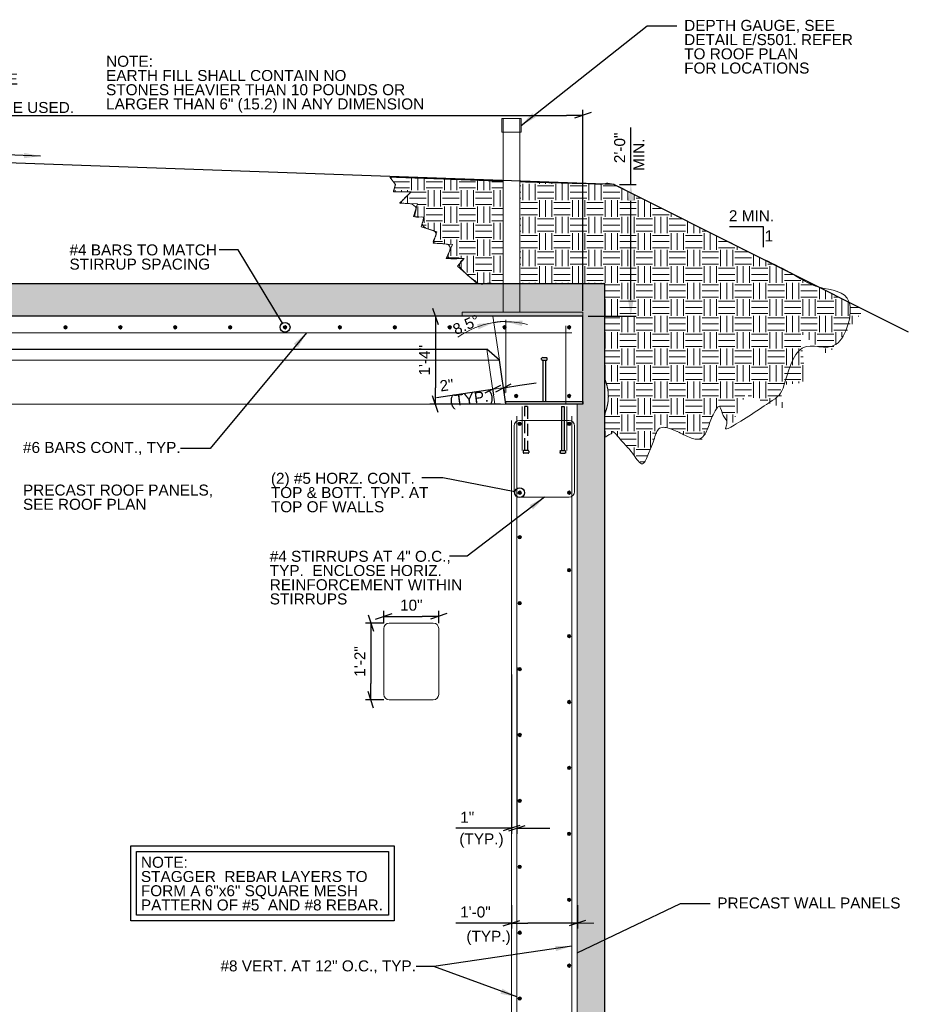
# Model space of a CAD drawing. Header units: inches. Extents: x 314 to 776, y 207 to 505.
# Tile 8 of 8: x 601 to 763, y 326 to 505. Entities that reach past the tile are written whole.
import ezdxf
from ezdxf.enums import TextEntityAlignment as Align

# ---------------------------------------------------------------- set-up
doc = ezdxf.new("R2010")
doc.units = ezdxf.units.IN
doc.header["$LTSCALE"] = 5
doc.header["$MEASUREMENT"] = 0
doc.linetypes.add('DGN Style 3', pattern=[0.621993, 0.444281, -0.177712])
for name, color, linetype, lineweight in [('G-ANNO-DIM', 1, 'Continuous', 0), ('G-ANNO-PATT', 9, 'Continuous', 20), ('G-ANNO-TEXT', 7, 'Continuous', 30), ('S-FSTN-MISC', 12, 'Continuous', 13), ('S-REIN-RBAR', 5, 'Continuous', 13), ('S-WALL-LOAD', 3, 'Continuous', 13)]:
    doc.layers.add(name, color=color, linetype=linetype, lineweight=lineweight)
doc.styles.add("3 4 1'-0", font='arial.ttf', dxfattribs={"height": 2})
doc.dimstyles.new("3 4 1'-0", dxfattribs={"dimtxt": 2, "dimasz": 3, "dimexe": 1, "dimexo": 1, "dimgap": 1, "dimtad": 1, "dimdec": 4, "dimzin": 11, "dimdsep": 46, "dimlunit": 4, "dimtxsty": "3 4 1'-0", "dimblk": '_Oblique_0.3', "dimcen": 0.09, "dimadec": 4, "dimazin": 3, "dimtfac": 1, "dimtdec": 4, "dimtofl": 0, "dimtmove": 0, "dimatfit": 3, "dimfxl": 1, "dimfrac": 2, "dimtolj": 1, "dimtzin": 11, "dimarcsym": 0})

# ---------------------------------------------------------------- blocks, each defined once
blk = doc.blocks.new('*U10')
at = {"layer": 'G-ANNO-TEXT'}
for p, q in [((-0.25, 3), (-0.25, -5)), ((-0.5, -5.13), (-0.5, -5.38)), ((-0.38, -5), (0.37, -5)), ((0.5, -5.13), (0.5, -5.38)), ((-0.38, -5.5), (0.37, -5.5))]:
    blk.add_line(p, q, dxfattribs=at)
at = {"layer": 'G-ANNO-TEXT', "flags": 128}
blk.add_lwpolyline([(-0.25, 3), (0.25, 3), (0.25, -5)], dxfattribs=at)
at = {"layer": 'G-ANNO-TEXT', "extrusion": (0, 0, -1)}
for centre, start, end in [((0.37, -5.13), 0, 90), ((0.37, -5.38), 270, 0), ((-0.38, -5.13), 90, 180), ((-0.38, -5.38), 180, 270)]:
    blk.add_arc(centre, 0.125, start, end, dxfattribs=at)
blk = doc.blocks.new('REINFDOT')
for radius in [0.00313, 0.00187, 0.000625]:
    blk.add_circle((0, 0), radius)
blk = doc.blocks.new('REINF. DOT_1')
at = {"layer": 'S-REIN-RBAR', "extrusion": (0, 0, -1), "xscale": 100, "yscale": -100, "zscale": 100, "rotation": 89.99999999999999}
blk.add_blockref('REINFDOT', (-36.53, 24.59), dxfattribs=at)
blk = doc.blocks.new('REINF. DOT')
at = {"layer": 'S-REIN-RBAR', "xscale": 100, "yscale": 100, "zscale": 100, "rotation": 90.00000000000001}
blk.add_blockref('REINFDOT', (36.53, 24.59), dxfattribs=at)
blk = doc.blocks.new('*U9')
at = {"layer": 'G-ANNO-TEXT'}
for p, q in [((-0.25, 3), (-0.25, -4.5)), ((-0.5, -4.63), (-0.5, -4.88)), ((-0.38, -4.5), (0.37, -4.5)), ((-0.38, -5), (0.37, -5)), ((0.5, -4.63), (0.5, -4.88))]:
    blk.add_line(p, q, dxfattribs=at)
at = {"layer": 'G-ANNO-TEXT', "flags": 128}
blk.add_lwpolyline([(-0.25, 3), (0.25, 3), (0.25, -4.5)], dxfattribs=at)
at = {"layer": 'G-ANNO-TEXT', "extrusion": (0, 0, -1)}
for centre, start, end in [((0.37, -4.63), 0, 90), ((0.37, -4.88), 270, 0), ((-0.38, -4.63), 90, 180), ((-0.38, -4.88), 180, 270)]:
    blk.add_arc(centre, 0.125, start, end, dxfattribs=at)
blk = doc.blocks.new('_Oblique_0.3')
at = {"color": 0, "linetype": 'ByBlock', "lineweight": -2}
for p, q in [((0, 0), (-1, 0)), ((0.5, 0.167), (-0.5, -0.167))]:
    blk.add_line(p, q, dxfattribs=at)
blk = doc.blocks.new('*U16')
at = {"layer": 'G-ANNO-TEXT', "linetype": 'DGN Style 3'}
for p, q in [((-0.25, 3), (-0.25, -5)), ((-0.5, -5.13), (-0.5, -5.38)), ((-0.38, -5), (0.37, -5)), ((0.5, -5.13), (0.5, -5.38)), ((-0.38, -5.5), (0.37, -5.5))]:
    blk.add_line(p, q, dxfattribs=at)
at = {"layer": 'G-ANNO-TEXT', "linetype": 'DGN Style 3', "extrusion": (0, 0, -1), "flags": 128}
blk.add_lwpolyline([(0.25, 3), (-0.25, 3), (-0.25, -5)], dxfattribs=at)
at = {"layer": 'G-ANNO-TEXT', "linetype": 'DGN Style 3', "extrusion": (0, 0, -1)}
for centre, start, end in [((0.37, -5.13), 0, 90), ((0.37, -5.38), 270, 0), ((-0.38, -5.13), 90, 180), ((-0.38, -5.38), 180, 270)]:
    blk.add_arc(centre, 0.125, start, end, dxfattribs=at)
blk = doc.blocks.new('*D22')
at = {"layer": 'Defpoints', "color": 0, "lineweight": 0, "transparency": 16777216}
for p in [(690.37, 344.71), (702.37, 344.71), (690.37, 340.46)]:
    blk.add_point(p, dxfattribs=at)
at = {"layer": 'G-ANNO-DIM', "color": 0, "lineweight": -2, "transparency": 16777216}
for p, q in [((690.37, 343.71), (690.37, 339.46)), ((702.37, 343.71), (702.37, 339.46)), ((690.37, 340.46), (680.24, 340.46)), ((699.37, 340.46), (693.37, 340.46))]:
    blk.add_line(p, q, dxfattribs=at)
at = {"layer": 'G-ANNO-DIM', "color": 0, "lineweight": -2, "transparency": 16777216, "xscale": 3, "yscale": 3, "zscale": 3, "rotation": 180}
blk.add_blockref('_Oblique_0.3', (690.37, 340.46), dxfattribs=at)
at = {"layer": 'G-ANNO-DIM', "color": 0, "lineweight": -2, "transparency": 16777216, "xscale": 3, "yscale": 3, "zscale": 3}
blk.add_blockref('_Oblique_0.3', (702.37, 340.46), dxfattribs=at)
at = {"layer": 'G-ANNO-DIM', "color": 0, "transparency": 16777216, "insert": (683.8, 342.48), "char_height": 2, "attachment_point": 5, "style": "3 4 1'-0"}
blk.add_mtext('\\A1;1\'-0"', dxfattribs=at)
blk = doc.blocks.new('*D23')
at = {"layer": 'Defpoints', "color": 0, "lineweight": 0, "transparency": 16777216}
for p in [(703.37, 450.95), (676.51, 434.95), (689.37, 434.95)]:
    blk.add_point(p, dxfattribs=at)
at = {"layer": 'G-ANNO-DIM', "color": 0, "lineweight": -2, "transparency": 16777216}
for p, q in [((702.37, 450.95), (675.51, 450.95)), ((676.51, 447.95), (676.51, 437.95)), ((688.37, 434.95), (675.51, 434.95))]:
    blk.add_line(p, q, dxfattribs=at)
at = {"layer": 'G-ANNO-DIM', "color": 0, "lineweight": -2, "transparency": 16777216, "xscale": 3, "yscale": 3, "zscale": 3}
for p, rotation in [((676.51, 450.95), 90), ((676.51, 434.95), 270)]:
    blk.add_blockref('_Oblique_0.3', p, dxfattribs=dict(at, rotation=rotation))
at = {"layer": 'G-ANNO-DIM', "color": 0, "transparency": 16777216, "insert": (674.51, 442.95), "char_height": 2, "attachment_point": 5, "rotation": 90, "style": "3 4 1'-0"}
blk.add_mtext('\\A1;1\'-4"', dxfattribs=at)
blk = doc.blocks.new('*D24')
at = {"layer": 'Defpoints', "color": 0, "lineweight": 0, "transparency": 16777216}
for p in [(686.79, 438.66), (686.94, 437.65), (688.77, 438.96)]:
    blk.add_point(p, dxfattribs=at)
at = {"layer": 'G-ANNO-DIM', "color": 0, "lineweight": -2, "transparency": 16777216}
for p, q in [((686.94, 437.67), (687.09, 436.66)), ((688.92, 437.97), (689.07, 436.95)), ((691.89, 438.39), (694.85, 438.83)), ((683.97, 437.2), (676.72, 436.12))]:
    blk.add_line(p, q, dxfattribs=at)
at = {"layer": 'G-ANNO-DIM', "color": 0, "lineweight": -2, "transparency": 16777216, "xscale": 3, "yscale": 3, "zscale": 3}
for p, rotation in [((686.94, 437.65), 8.499999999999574), ((688.92, 437.94), 188.4999999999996)]:
    blk.add_blockref('_Oblique_0.3', p, dxfattribs=dict(at, rotation=rotation))
at = {"layer": 'G-ANNO-DIM', "color": 0, "transparency": 16777216, "insert": (678.57, 438.42), "char_height": 2, "attachment_point": 5, "rotation": 8.5, "style": "3 4 1'-0"}
blk.add_mtext('\\A1;2"', dxfattribs=at)
blk = doc.blocks.new('*D26')
at = {"layer": 'Defpoints', "color": 0, "lineweight": 0, "transparency": 16777216}
for p in [(691.37, 388.08), (690.37, 386.72), (690.37, 357.75)]:
    blk.add_point(p, dxfattribs=at)
at = {"layer": 'G-ANNO-DIM', "color": 0, "lineweight": -2, "transparency": 16777216}
for p, q in [((690.37, 385.72), (690.37, 356.75)), ((691.37, 387.08), (691.37, 356.75)), ((687.37, 357.75), (680.26, 357.75)), ((694.37, 357.75), (697.37, 357.75))]:
    blk.add_line(p, q, dxfattribs=at)
at = {"layer": 'G-ANNO-DIM', "color": 0, "lineweight": -2, "transparency": 16777216, "xscale": 3, "yscale": 3, "zscale": 3}
blk.add_blockref('_Oblique_0.3', (690.37, 357.75), dxfattribs=at)
at = {"layer": 'G-ANNO-DIM', "color": 0, "lineweight": -2, "transparency": 16777216, "xscale": 3, "yscale": 3, "zscale": 3, "rotation": 180}
blk.add_blockref('_Oblique_0.3', (691.37, 357.75), dxfattribs=at)
at = {"layer": 'G-ANNO-DIM', "color": 0, "transparency": 16777216, "insert": (682.31, 359.75), "char_height": 2, "attachment_point": 5, "style": "3 4 1'-0"}
blk.add_mtext('\\A1;1"', dxfattribs=at)
blk = doc.blocks.new('*D29')
at = {"layer": 'Defpoints', "color": 0, "lineweight": 0, "transparency": 16777216}
for p in [(709.07, 474.95), (712.11, 474.95), (703.37, 450.95)]:
    blk.add_point(p, dxfattribs=at)
at = {"layer": 'G-ANNO-DIM', "color": 0, "lineweight": -2, "transparency": 16777216}
for p, q in [((712.11, 474.95), (712.11, 485.3)), ((710.07, 474.95), (713.11, 474.95)), ((712.11, 453.95), (712.11, 471.95)), ((704.37, 450.95), (713.11, 450.95))]:
    blk.add_line(p, q, dxfattribs=at)
at = {"layer": 'G-ANNO-DIM', "color": 0, "lineweight": 0, "transparency": 16777216}
for points in [[(711.61, 471.95), (712.61, 471.95), (712.11, 474.95)], [(711.61, 453.95), (712.61, 453.95), (712.11, 450.95)]]:
    blk.add_solid(points, dxfattribs=at)
at = {"layer": 'G-ANNO-DIM', "color": 0, "transparency": 16777216, "insert": (710.09, 481.62), "char_height": 2, "attachment_point": 5, "rotation": 90, "style": "3 4 1'-0"}
blk.add_mtext('\\A1;2\'-0"', dxfattribs=at)
blk = doc.blocks.new('*D31')
at = {"layer": 'Defpoints', "color": 0, "lineweight": 0, "transparency": 16777216}
for p in [(703.37, 487.54), (377.37, 450.95), (703.37, 450.95)]:
    blk.add_point(p, dxfattribs=at)
at = {"layer": 'G-ANNO-DIM', "color": 0, "lineweight": -2, "transparency": 16777216}
for p, q in [((377.37, 451.95), (377.37, 488.54)), ((703.37, 451.95), (703.37, 488.54)), ((380.37, 487.54), (700.37, 487.54))]:
    blk.add_line(p, q, dxfattribs=at)
at = {"layer": 'G-ANNO-DIM', "color": 0, "lineweight": -2, "transparency": 16777216, "xscale": 3, "yscale": 3, "zscale": 3, "rotation": 180}
blk.add_blockref('_Oblique_0.3', (377.37, 487.54), dxfattribs=at)
at = {"layer": 'G-ANNO-DIM', "color": 0, "lineweight": -2, "transparency": 16777216, "xscale": 3, "yscale": 3, "zscale": 3}
blk.add_blockref('_Oblique_0.3', (703.37, 487.54), dxfattribs=at)
at = {"layer": 'G-ANNO-DIM', "color": 0, "transparency": 16777216, "insert": (534.09, 489.57), "char_height": 2, "attachment_point": 5, "style": "3 4 1'-0"}
blk.add_mtext('\\A1;SEE PLAN', dxfattribs=at)
blk = doc.blocks.new('*U40')
at = {"layer": 'S-REIN-RBAR'}
for p, q in [((-3.25, -8), (-3.25, 4)), ((5.75, 5), (-2.25, 5)), ((6.75, -8), (6.75, 4)), ((5.75, -9), (-2.25, -9))]:
    blk.add_line(p, q, dxfattribs=at)
at = {"layer": 'S-REIN-RBAR', "extrusion": (0, 0, -1)}
for centre, start, end in [((2.25, 4), 0, 90), ((-5.75, -8), 180, 270)]:
    blk.add_arc(centre, 1, start, end, dxfattribs=at)
at = {"layer": 'S-REIN-RBAR'}
for centre, start, end in [((5.75, 4), 0, 90), ((-2.25, -8), 180, 270)]:
    blk.add_arc(centre, 1, start, end, dxfattribs=at)
blk = doc.blocks.new('*D41')
at = {"layer": 'Defpoints', "color": 0, "lineweight": 0, "transparency": 16777216}
for p in [(677.12, 396.31), (667.12, 394.11), (677.12, 394.11)]:
    blk.add_point(p, dxfattribs=at)
at = {"layer": 'G-ANNO-DIM', "color": 0, "lineweight": -2, "transparency": 16777216}
for p, q in [((667.12, 395.11), (667.12, 397.31)), ((670.12, 396.31), (674.12, 396.31)), ((677.12, 395.11), (677.12, 397.31))]:
    blk.add_line(p, q, dxfattribs=at)
at = {"layer": 'G-ANNO-DIM', "color": 0, "lineweight": -2, "transparency": 16777216, "xscale": 3, "yscale": 3, "zscale": 3, "rotation": 180}
blk.add_blockref('_Oblique_0.3', (667.12, 396.31), dxfattribs=at)
at = {"layer": 'G-ANNO-DIM', "color": 0, "lineweight": -2, "transparency": 16777216, "xscale": 3, "yscale": 3, "zscale": 3}
blk.add_blockref('_Oblique_0.3', (677.12, 396.31), dxfattribs=at)
at = {"layer": 'G-ANNO-DIM', "color": 0, "transparency": 16777216, "insert": (672.12, 398.34), "char_height": 2, "attachment_point": 5, "style": "3 4 1'-0"}
blk.add_mtext('\\A1;10"', dxfattribs=at)
blk = doc.blocks.new('*D42')
at = {"layer": 'Defpoints', "color": 0, "lineweight": 0, "transparency": 16777216}
for p in [(668.12, 395.11), (664.75, 381.11), (668.12, 381.11)]:
    blk.add_point(p, dxfattribs=at)
at = {"layer": 'G-ANNO-DIM', "color": 0, "lineweight": -2, "transparency": 16777216}
for p, q in [((667.12, 395.11), (663.75, 395.11)), ((664.75, 392.11), (664.75, 384.11)), ((667.12, 381.11), (663.75, 381.11))]:
    blk.add_line(p, q, dxfattribs=at)
at = {"layer": 'G-ANNO-DIM', "color": 0, "lineweight": -2, "transparency": 16777216, "xscale": 3, "yscale": 3, "zscale": 3}
for p, rotation in [((664.75, 395.11), 90), ((664.75, 381.11), 270)]:
    blk.add_blockref('_Oblique_0.3', p, dxfattribs=dict(at, rotation=rotation))
at = {"layer": 'G-ANNO-DIM', "color": 0, "transparency": 16777216, "insert": (662.75, 388.11), "char_height": 2, "attachment_point": 5, "rotation": 90, "style": "3 4 1'-0"}
blk.add_mtext('\\A1;1\'-2"', dxfattribs=at)
blk = doc.blocks.new('*U43')
at = {"layer": 'S-REIN-RBAR'}
for p, q in [((-3.25, -8), (-3.25, 4)), ((6.75, 5), (-2.25, 5)), ((7.75, -8), (7.75, 4)), ((6.75, -9), (-2.25, -9))]:
    blk.add_line(p, q, dxfattribs=at)
at = {"layer": 'S-REIN-RBAR', "extrusion": (0, 0, -1)}
for centre, start, end in [((2.25, 4), 0, 90), ((-6.75, -8), 180, 270)]:
    blk.add_arc(centre, 1, start, end, dxfattribs=at)
at = {"layer": 'S-REIN-RBAR'}
for centre, start, end in [((6.75, 4), 0, 90), ((-2.25, -8), 180, 270)]:
    blk.add_arc(centre, 1, start, end, dxfattribs=at)

msp = doc.modelspace()

# ---------------------------------------------------------------- hatches: boundary and pattern name
at = {"layer": 'G-ANNO-PATT'}
h = msp.add_hatch(dxfattribs=at)
h.set_pattern_fill('EARTH', color=256, style=0, pattern_type=2)
h.set_pattern_definition([(90, (683.43, 482.938), (-6, -6), [3, -3]), (90, (686.43, 479.938), (-6, -6), [3, -3]), (90, (682.305, 482.938), (-6, -6), [3, -3]), (90, (685.305, 479.938), (-6, -6), [3, -3]), (90, (681.18, 482.938), (-6, -6), [3, -3]), (90, (684.18, 479.938), (-6, -6), [3, -3]), (0, (683.805, 485.563), (-6, -6), [3, -3]), (0, (680.805, 482.563), (-6, -6), [3, -3]), (0, (683.805, 484.438), (-6, -6), [3, -3]), (0, (680.805, 481.438), (-6, -6), [3, -3]), (0, (683.805, 483.313), (-6, -6), [3, -3]), (0, (680.805, 480.313), (-6, -6), [3, -3])])
h.paths.add_polyline_path([(669.23389, 474.94694), (668.84977, 473.60988), (672.06679, 473.60988), (670.00214, 471.54432), (673.26717, 471.40022), (672.54694, 469.09448), (674.48148, 468.9873), (673.93204, 467.25973), (676.77228, 466.35641), (676.10007, 464.24282), (679.60518, 464.05068), (678.50083, 461.45672), (681.75484, 461.48502), (680.51746, 460.06367), (684.0976, 456.94694), (688.86778, 456.94694), (688.86778, 475.53732), (668.22548, 476.28928)])
h = msp.add_hatch(dxfattribs=at)
h.set_pattern_fill('EARTH', color=256, style=0, pattern_type=2)
h.set_pattern_definition([(90, (727.703, 481.0605), (-6.00004, -6.00004), [3, -3.00004]), (90, (730.703, 478.0605), (-6.00004, -6.00004), [3, -3.00004]), (90, (726.578, 481.0605), (-6.00004, -6.00004), [3, -3.00004]), (90, (729.578, 478.0605), (-6.00004, -6.00004), [3, -3.00004]), (90, (725.453, 481.0605), (-6.00004, -6.00004), [3, -3.00004]), (90, (728.453, 478.0605), (-6.00004, -6.00004), [3, -3.00004]), (0, (728.078, 483.6855), (-6.00004, -6.00004), [3, -3.00004]), (0, (725.078, 480.6855), (-6.00004, -6.00004), [3, -3.00004]), (0, (728.078, 482.5605), (-6.00004, -6.00004), [3, -3.00004]), (0, (725.078, 479.5605), (-6.00004, -6.00004), [3, -3.00004]), (0, (728.078, 481.4355), (-6.00004, -6.00004), [3, -3.00004]), (0, (725.078, 478.4355), (-6.00004, -6.00004), [3, -3.00004])])
edge = h.paths.add_edge_path()
edge.add_ellipse((698.88447, 436.35505), major_axis=(9.13156, 0), ratio=0.926017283, start_angle=-21.7189369, end_angle=21.7189369, ccw=False)
edge.add_line((707.36778, 433.22588), (707.36778, 428.90768))
edge.add_line((707.36778, 428.90768), (709.01084, 429.91119))
edge.add_line((709.01084, 429.91119), (714.41153, 423.73118))
edge.add_line((714.41153, 423.73118), (717.49951, 431.19706))
edge.add_line((717.49951, 431.19706), (724.96539, 428.10908))
edge.add_line((724.96539, 428.10908), (728.05336, 435.07496))
edge.add_line((728.05336, 435.07496), (730.0908, 430.23041))
edge.add_line((730.0908, 430.23041), (732.94266, 436.61962))
edge.add_line((732.94266, 436.61962), (739.83187, 434.26776))
edge.add_line((739.83187, 434.26776), (739.33546, 438.44021))
edge.add_line((739.33546, 438.44021), (744.00791, 438.93662))
edge.add_line((744.00791, 438.93662), (743.05418, 447.91362))
edge.add_line((743.05418, 447.91362), (747.99655, 443.95678))
edge.add_line((747.99655, 443.95678), (754.58805, 452.19))
edge.add_line((754.58805, 452.19), (709.07416, 474.94694))
edge.add_line((709.07416, 474.94694), (691.86778, 475.42803))
edge.add_line((691.86778, 475.42803), (691.86778, 456.94694))
edge.add_line((691.86778, 456.94694), (707.36778, 456.94694))
edge.add_line((707.36778, 456.94694), (707.36778, 439.48422))
h = msp.add_hatch(dxfattribs=at)
h.set_pattern_fill('CONCRETE', color=256, style=0, pattern_type=2)
h.set_pattern_definition([(140.3968, (634.8608, 381.8941), (-7.782795, 5.151378), [0.375, -40.03005]), (140.3968, (634.547, 378.3078), (-7.782795, 5.151378), [0.375, -40.03005]), (140.3968, (631.0998, 381.2003), (-7.782795, 5.151378), [0.375, -40.03005]), (82.17952, (634.54704, 378.3078), (-3e-07, -5.1513775), [0.3, -56.89713]), (82.17952, (634.8608, 381.8941), (-3e-07, -5.1513775), [0.3, -56.89713]), (82.17952, (631.09984, 381.2003), (-3e-07, -5.1513775), [0.3, -56.89713]), (190.23262, (634.57326, 378.6068), (-54.4795672, -10.3027559), [0.3187, -86.67573]), (190.23262, (634.887, 382.1931), (-54.4795672, -10.3027559), [0.3187, -86.67573]), (190.23262, (631.12606, 381.49935), (-54.4795672, -10.3027559), [0.3187, -86.67573]), (136.60277, (635.8513, 379.2325), (-38.9139766, 36.059646), [0.5625, -74.41545]), (136.60277, (630.1531, 378.56963), (-38.9139766, 36.059646), [0.5625, -74.41545]), (186.86221, (635.92035, 379.67737), (-38.9139765, -5.15137755), [0.47805, -85.75041]), (186.86221, (630.22216, 379.0145), (-38.9139765, -5.15137755), [0.47805, -85.75041]), (81.40863, (635.8513, 379.2325), (-4e-07, -5.1513782), [0.45, -51.64838]), (81.40863, (630.1531, 378.5696), (-4e-07, -5.1513782), [0.45, -51.64838]), (110.6918, (637.0973, 380.2258), (-9e-09, -5.151378), [0.375, -21.65133]), (110.6918, (633.4716, 381.4424), (-9e-09, -5.151378), [0.375, -21.65133]), (110.6918, (631.4585, 378.4579), (-9e-09, -5.151378), [0.375, -21.65133]), (110.6918, (629.8458, 382.659), (-9e-09, -5.151378), [0.375, -21.65133]), (56.11964, (637.09735, 380.22584), (-23.3483854, -36.0596454), [0.3, -55.54463]), (56.11964, (631.4585, 378.4579), (-23.3483854, -36.0596454), [0.3, -55.54463]), (56.11964, (633.4716, 381.4424), (-23.3483854, -36.0596454), [0.3, -55.54463]), (56.11964, (629.84585, 382.659), (-23.3483854, -36.0596454), [0.3, -55.54463]), (161.6882, (631.6263, 378.7068), (-7.782795, 5.151378), [0.3187, -16.07716]), (161.6882, (637.2652, 380.4747), (-7.782795, 5.151378), [0.3187, -16.07716]), (161.6882, (633.6394, 381.6913), (-7.782795, 5.151378), [0.3187, -16.07716]), (161.6882, (630.0137, 382.9079), (-7.782795, 5.151378), [0.3187, -16.07716])])
h.paths.add_polyline_path([(759.97965, 228.94694), (759.97965, 264.94694), (707.36778, 264.94694), (707.36778, 456.94694), (373.36778, 456.94694), (373.36778, 264.94694), (325.75592, 264.94694), (325.75592, 228.94694), (351.36778, 228.94694), (351.36778, 234.94694), (331.75592, 234.94694), (331.75592, 258.94694), (372.86778, 258.94694), (377.36778, 258.94694), (378.36778, 258.94694), (378.36778, 261.91644), (378.36778, 431.97744), (378.36778, 434.94694), (377.36778, 434.94694), (377.36778, 450.94694), (428.37027, 450.94694), (703.36778, 450.94694), (703.36778, 434.94694), (702.36778, 434.94694), (702.36778, 431.97744), (702.36778, 261.91644), (702.36778, 258.94694), (703.36778, 258.94694), (707.86778, 258.94694), (751.97965, 258.94694), (751.97965, 234.94694), (729.36778, 234.94694), (729.36778, 228.94694), (758.27327, 228.94694)])

# ---------------------------------------------------------------- linework, layer by layer
at = {"layer": 'G-ANNO-DIM'}
for p, q in [((686.97, 450.99088), (688.16889, 442.96891)), ((689.36555, 437.04972), (689.36555, 450.28968)), ((679.38009, 436.5177), (692.87602, 438.53468)), ((683.01591, 340.45598), (705.36778, 340.45598))]:
    msp.add_line(p, q, dxfattribs=at)
for start, end in [(74.7288387, 90), (98.5, 125.8118676)]:
    msp.add_arc((689.36555, 434.96187), 15.00758, start, end, dxfattribs=at)
msp.add_open_spline([(687.14729, 449.8046), (688.29627, 450.05079), (689.37337, 449.96873)], degree=2, dxfattribs=at)
at = {"layer": 'G-ANNO-DIM', "extrusion": (0, 0, -1)}
for points in [[(-692.30055, 449.1721), (-689.36555, 449.96944), (-692.4005, 450.16709)], [(-684.11646, 449.55148), (-687.14729, 449.8046), (-684.36238, 448.58219)]]:
    msp.add_solid(points, dxfattribs=at)
at = {"layer": 'G-ANNO-PATT'}
for p, q in [((687.36778, 434.94694), (685.87327, 444.94694)), ((688.16889, 442.96891), (392.56667, 442.96891)), ((689.36778, 434.94694), (391.36778, 434.94694))]:
    msp.add_line(p, q, dxfattribs=at)
at = {"layer": 'G-ANNO-PATT', "elevation": -1.04287, "flags": 128}
msp.add_lwpolyline([(669.23389, 474.94694), (668.84977, 473.60988), (672.06679, 473.60988), (670.00214, 471.54432), (673.26717, 471.40022), (672.54694, 469.09448), (674.48148, 468.9873), (673.93204, 467.25973), (676.77228, 466.35641), (676.10007, 464.24282), (679.60518, 464.05068), (678.50083, 461.45672), (681.75484, 461.48502), (680.51746, 460.06367), (684.0976, 456.94694), (688.86778, 456.94694), (688.86778, 475.53732), (668.22548, 476.28928), (669.23389, 474.94694)], close=True, dxfattribs=at)
at = {"layer": 'G-ANNO-PATT', "flags": 128}
msp.add_lwpolyline([(428.37027, 450.94694), (703.36778, 450.94694), (703.36778, 434.94694), (703.36778, 434.94694), (702.36778, 434.94694), (702.36778, 431.97744), (702.36778, 261.91644), (702.36778, 258.94694), (703.36778, 258.94694), (707.86778, 258.94694), (751.97965, 258.94694), (751.97965, 234.94694), (729.36778, 234.94694), (729.36778, 228.94694), (758.27327, 228.94694), (759.97965, 228.94694), (759.97965, 228.94694), (759.97965, 264.94694), (707.36778, 264.94694), (707.36778, 456.94694), (373.36778, 456.94694)], dxfattribs=at)
at = {"layer": 'G-ANNO-PATT'}
msp.add_rational_spline([(688.86778, 475.54092), (678.54346, 475.91932), (668.21915, 476.29772), (668.72652, 475.62233), (669.23389, 474.94694), (669.04183, 474.27841), (668.84977, 473.60988), (670.45828, 473.60988), (672.06679, 473.60988), (671.03446, 472.5771), (670.00214, 471.54432), (671.63465, 471.47227), (673.26717, 471.40022), (672.90706, 470.24735), (672.54694, 469.09448), (673.51421, 469.04089), (674.48148, 468.9873), (674.20676, 468.12352), (673.93204, 467.25973), (675.35216, 466.80807), (676.77228, 466.35641), (676.43617, 465.29962), (676.10007, 464.24282), (677.85262, 464.14675), (679.60518, 464.05068), (679.053, 462.7537), (678.50083, 461.45672), (680.12783, 461.47087), (681.75484, 461.48502), (681.13615, 460.77435), (680.51746, 460.06367), (682.30753, 458.50531), (684.0976, 456.94694), (695.73269, 456.94694), (707.36778, 456.94694), (707.36778, 448.21558), (707.36778, 439.48422), (708.71381, 436.35505), (707.36778, 433.22588), (707.36778, 431.06678), (707.36778, 428.90768), (708.18931, 429.40943), (709.01084, 429.91119), (711.71119, 426.82118), (714.41153, 423.73118), (715.95552, 427.46412), (717.49951, 431.19706), (721.23245, 429.65307), (724.96539, 428.10908), (726.50938, 431.59202), (728.05336, 435.07496), (729.07208, 432.65268), (730.0908, 430.23041), (731.51673, 433.42502), (732.94266, 436.61962), (736.38727, 435.44369), (739.83187, 434.26776), (739.58367, 436.35398), (739.33546, 438.44021), (741.67169, 438.68841), (744.00791, 438.93662), (743.53105, 443.42512), (743.05418, 447.91362), (745.52537, 445.9352), (747.99655, 443.95678), (751.2923, 448.07339), (754.58805, 452.19), (731.8311, 463.56847), (709.07416, 474.94694), (700.47097, 475.18896), (691.86778, 475.43097)], [1, 1, 1, 1, 1, 1, 1, 1, 1, 1, 1, 1, 1, 1, 1, 1, 1, 1, 1, 1, 1, 1, 1, 1, 1, 1, 1, 1, 1, 1, 1, 1, 1, 1, 1, 1, 1, 0.929010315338, 1, 1, 1, 1, 1, 1, 1, 1, 1, 1, 1, 1, 1, 1, 1, 1, 1, 1, 1, 1, 1, 1, 1, 1, 1, 1, 1, 1, 1, 1, 1, 1, 1], degree=2, knots=[0, 0, 0, 0.1, 0.1, 0.2, 0.2, 0.207142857, 0.207142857, 0.214285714, 0.214285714, 0.221428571, 0.221428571, 0.228571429, 0.228571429, 0.235714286, 0.235714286, 0.242857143, 0.242857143, 0.25, 0.25, 0.257142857, 0.257142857, 0.264285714, 0.264285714, 0.271428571, 0.271428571, 0.278571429, 0.278571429, 0.285714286, 0.285714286, 0.292857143, 0.292857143, 0.3, 0.3, 0.4, 0.4, 0.5, 0.5, 0.6, 0.6, 0.7, 0.7, 0.707692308, 0.707692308, 0.715384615, 0.715384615, 0.723076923, 0.723076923, 0.730769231, 0.730769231, 0.738461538, 0.738461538, 0.746153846, 0.746153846, 0.753846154, 0.753846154, 0.761538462, 0.761538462, 0.769230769, 0.769230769, 0.776923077, 0.776923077, 0.784615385, 0.784615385, 0.792307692, 0.792307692, 0.8, 0.8, 0.9, 0.9, 1, 1, 1], dxfattribs=at)
at = {"layer": 'G-ANNO-TEXT'}
for p, q in [((709.07416, 474.94694), (540.36778, 480.94694)), ((709.07416, 474.94694), (762.66693, 448.15056)), ((730.0721, 467.29009), (736.19747, 467.29009)), ((736.19747, 467.29009), (736.19747, 463.51592)), ((373.36778, 456.94694), (707.36778, 456.94694)), ((707.36778, 264.94694), (707.36778, 456.94694)), ((394.86229, 444.94694), (685.87327, 444.94694)), ((688.16889, 442.96891), (685.87327, 444.94694)), ((689.36778, 434.94694), (688.16889, 442.96891))]:
    msp.add_line(p, q, dxfattribs=at)
at = {"layer": 'G-ANNO-TEXT', "flags": 128}
for points in [[(648.64946, 449.72039), (640.59124, 463.02875), (637.09746, 463.02875)], [(703.36778, 434.94694), (703.36778, 450.94694), (377.36778, 450.94694)], [(690.97921, 419.01102), (677.87957, 421.55701), (674.03819, 421.55701)]]:
    msp.add_lwpolyline(points, dxfattribs=at)
at = {"layer": 'G-ANNO-TEXT'}
for centre in [(649.11778, 448.94694), (691.86678, 418.83852)]:
    msp.add_circle(centre, 0.90418, dxfattribs=at)
for points in [[(703.36778, 434.94694), (689.36778, 434.94694), (689.36778, 435.44694), (703.36778, 435.44694)], [(621.03013, 354.51392), (668.97338, 354.51392), (668.97338, 340.892), (621.03013, 340.892)], [(622.03013, 353.51392), (667.97338, 353.51392), (667.97338, 341.892), (622.03013, 341.892)]]:
    msp.add_3dface(points, dxfattribs=at)
at = {"layer": 'S-FSTN-MISC'}
for p, q in [((688.86778, 451.69694, -7.03937), (688.86778, 486.94694, -7.03937)), ((688.86778, 486.94694, -7.03937), (691.86778, 486.94694, -7.03937)), ((691.86778, 451.69694, -7.03937), (691.86778, 486.94694, -7.03937))]:
    msp.add_line(p, q, dxfattribs=at)
for points in [[(688.61778, 486.94694, -7.03937), (692.11778, 486.94694, -7.03937), (692.11778, 484.44694, -7.03937), (688.61778, 484.44694, -7.03937)], [(681.36778, 451.69694, -7.03937), (703.36778, 451.69694, -7.03937), (703.36778, 450.94694, -7.03937), (681.36778, 450.94694, -7.03937)]]:
    msp.add_3dface(points, dxfattribs=at)
at = {"layer": 'S-REIN-RBAR'}
for p, q in [((700.24877, 434.94694), (700.24877, 449.20768)), ((379.36778, 447.94694), (701.36778, 447.94694)), ((692.2983, 434.50994), (692.2983, 426.50994)), ((700.43627, 434.50994), (700.43627, 426.50994)), ((691.36678, 259.38394), (691.36678, 432.78994)), ((701.36778, 259.38394), (701.36778, 432.78994))]:
    msp.add_line(p, q, dxfattribs=at)
at = {"layer": 'S-WALL-LOAD'}
for p, q in [((690.36778, 257.44694), (690.36778, 431.97744)), ((702.36778, 257.44694), (702.36778, 431.97744))]:
    msp.add_line(p, q, dxfattribs=at)

# ---------------------------------------------------------------- block references
at = {"layer": 'G-ANNO-TEXT', "extrusion": (0, 0, -1), "rotation": 180}
msp.add_blockref('*U9', (-696.36779, 438.44693), dxfattribs=at)
at = {"layer": 'G-ANNO-TEXT', "linetype": 'DGN Style 3', "extrusion": (0, 0, -1)}
msp.add_blockref('*U16', (-693.02089, 431.50996), dxfattribs=at)
at = {"layer": 'G-ANNO-TEXT'}
msp.add_blockref('*U10', (699.71367, 431.50996), dxfattribs=at)
at = {"layer": 'S-REIN-RBAR', "extrusion": (0, 0, -1), "rotation": 180}
for p in [(-572.58438, 473.53637), (-582.58438, 473.53637), (-592.58438, 473.53637), (-602.58438, 473.53637), (-612.58438, 473.53637), (-622.58438, 473.53637), (-632.58438, 473.53637), (-642.58438, 473.53637), (-652.58438, 473.53637), (-664.33438, 473.53637), (-654.68584, 461.03637), (-664.33438, 461.03637), (-655.32468, 455.97094), (-655.33338, 443.42795), (-655.33338, 435.31213), (-655.33338, 423.31213), (-655.33338, 411.31213), (-655.33338, 399.31213), (-655.33338, 387.31213), (-655.33338, 375.31213), (-655.33338, 363.31213), (-655.33338, 351.31213)]:
    msp.add_blockref('REINF. DOT_1', p, dxfattribs=at)
at = {"layer": 'S-REIN-RBAR'}
for name, p in [('*U43', (694.11726, 427.00194)), ('*U40', (670.36664, 390.10527))]:
    msp.add_blockref(name, p, dxfattribs=at)
at = {"layer": 'S-REIN-RBAR', "rotation": 180}
for p in [(737.40988, 455.97094), (737.40119, 443.42795), (737.40119, 429.31213), (737.40119, 417.31213), (737.40119, 405.31213), (737.40119, 393.31213), (737.40119, 381.31213), (737.40119, 369.31213), (737.40119, 357.31213)]:
    msp.add_blockref('REINF. DOT', p, dxfattribs=at)

# ---------------------------------------------------------------- texts
at = {"layer": 'G-ANNO-DIM', "color": 7, "linetype": 'Continuous', "style": "3 4 1'-0"}
msp.add_text('8.5%%d', height=2, rotation=24.0671699, dxfattribs=at).set_placement((682.1218, 449.42552), align=Align.MIDDLE_CENTER)
at = {"layer": 'G-ANNO-TEXT', "color": 7, "char_height": 2, "attachment_point": 1, "style": "3 4 1'-0"}
for s, insert, line_spacing_factor in [('DEPTH GAUGE, SEE \\PDETAIL E/S501. REFER\\PTO ROOF PLAN\\PFOR LOCATIONS ', (721.83124, 504.91882), 0.776524), ('NOTE:\\PEARTH FILL SHALL CONTAIN NO \\PSTONES HEAVIER THAN 10 POUNDS OR\\PLARGER THAN 6" (15.2) IN ANY DIMENSION', (616.51448, 498.38323), 0.776524), ('REASONABLY COHESIVE \\PSOILS ONLY. SOLID OR \\PWET CLAY SHALL NOT BE USED.', (566.28269, 495.1492), 0.776524), ('2 MIN.', (729.97583, 470.25614), 0.6), ('1', (736.49301, 466.58144), 0.6), ('#4 BARS TO MATCH \\PSTIRRUP SPACING', (609.85058, 464.03904), 0.776524), ('#6 BARS CONT., TYP.', (601.37816, 428.0731), 0.6), ('(2) #5 HORZ. CONT. \\PTOP & BOTT. TYP. AT\\PTOP OF WALLS', (646.5398, 422.45256), 0.776524), ('PRECAST ROOF PANELS, \\PSEE ROOF PLAN', (601.37816, 420.31242), 0.776524), ('#4 STIRRUPS AT 4" O.C.,\\PTYP.  ENCLOSE HORIZ.\\PREINFORCEMENT WITHIN\\PSTIRRUPS', (646.33512, 408.25342), 0.776524), ('(TYP.)', (680.86877, 356.81174), 0.6), ('NOTE: \\PSTAGGER  REBAR LAYERS TO\\PFORM A 6"x6" SQUARE MESH\\PPATTERN OF #5  AND #8 REBAR.', (622.86103, 352.54225), 0.776524), ('PRECAST WALL PANELS', (727.86415, 345.13245), 0.6), ('(TYP.)', (682.15647, 339.07138), 0.6), ('#8 VERT. AT 12" O.C., TYP.', (637.35481, 333.67972), 0.6)]:
    msp.add_mtext(s, dxfattribs=dict(at, insert=insert, line_spacing_factor=line_spacing_factor))
at = {"layer": 'G-ANNO-TEXT', "color": 7, "char_height": 2, "line_spacing_factor": 0.6, "style": "3 4 1'-0"}
for s, insert, attachment_point, rotation in [('MIN.', (712.57815, 483.32735), 3, 90), ('(TYP.)', (678.96127, 436.50962), 1, 7.2732172)]:
    msp.add_mtext(s, dxfattribs=dict(at, insert=insert, attachment_point=attachment_point, rotation=rotation))

# ---------------------------------------------------------------- dimensions: what is measured, and where the dimension line sits
at = {"layer": 'G-ANNO-DIM'}
dim = msp.add_linear_dim(base=(703.36778, 487.54089), p1=(377.36778, 450.94694), p2=(703.36778, 450.94694), text='SEE PLAN', dimstyle="3 4 1'-0", dxfattribs=at)
dim.commit()
dim.dimension.update_dxf_attribs({"geometry": '*D31', "text_midpoint": (534.08992, 487.54089), "dimtype": 160})
for base, p1, p2, angle, picture, middle in [((712.11193, 474.94694), (703.36778, 450.94694), (709.07416, 474.94694), 90, '*D29', (712.11193, 481.62225)), ((676.5122, 434.94694), (703.36778, 450.94694), (689.36778, 434.94694), 270, '*D23', (676.5122, 442.94641)), ((686.94192, 437.64783), (688.76834, 438.95793), (686.79031, 438.66231), 188.5, '*D24', (678.86518, 436.44075)), ((690.36778, 357.74564), (691.36678, 388.08038), (690.36778, 386.7242), 180, '*D26', (682.31253, 357.74564)), ((690.36778, 340.45598), (702.36778, 344.71219), (690.36778, 344.71219), 180, '*D22', (683.80366, 340.45598))]:
    dim = msp.add_linear_dim(base=base, p1=p1, p2=p2, angle=angle, dimstyle="3 4 1'-0", dxfattribs=at)
    dim.commit()
    dim.dimension.update_dxf_attribs({"geometry": picture, "text_midpoint": middle, "dimtype": 160})
dim = msp.add_linear_dim(base=(677.11666, 396.31405), p1=(667.11666, 394.10525), p2=(677.11666, 394.10525), dimstyle="3 4 1'-0", override={"dimdec": 0, "dimlunit": 3, "dimtdec": 0}, dxfattribs=at)
dim.commit()
dim.dimension.update_dxf_attribs({"geometry": '*D41', "text_midpoint": (672.11666, 398.33519)})
dim = msp.add_linear_dim(base=(664.74992, 381.10525), p1=(668.11666, 395.10525), p2=(668.11666, 381.10525), angle=270, dimstyle="3 4 1'-0", override={"dimdec": 0, "dimlunit": 3, "dimtdec": 0}, dxfattribs=at)
dim.commit()
dim.dimension.update_dxf_attribs({"geometry": '*D42', "text_midpoint": (662.74583, 388.10525)})

# ---------------------------------------------------------------- leaders
at = {"layer": 'G-ANNO-TEXT'}
for points in [[(692.11778, 485.69694), (715.10259, 503.81363), (720.51511, 503.81363)], [(604.55994, 480.11741, -1.75986), (583.64859, 480.85103, -1.75986)], [(653.02072, 447.94694), (635.49427, 426.85804), (630.08175, 426.85804)], [(696.36728, 418.00192), (682.31567, 407.27655), (679.07144, 407.27655)], [(702.36778, 335.04428), (721.13549, 344.02726), (726.54802, 344.02726)], [(701.36778, 336.28512), (676.24854, 332.55576)], [(691.36678, 327.02922), (676.24854, 332.55576), (673.00431, 332.55576)]]:
    msp.add_leader(points, dimstyle="3 4 1'-0", override={"dimgap": 2}, dxfattribs=at)

doc.saveas('drawing.dxf')
